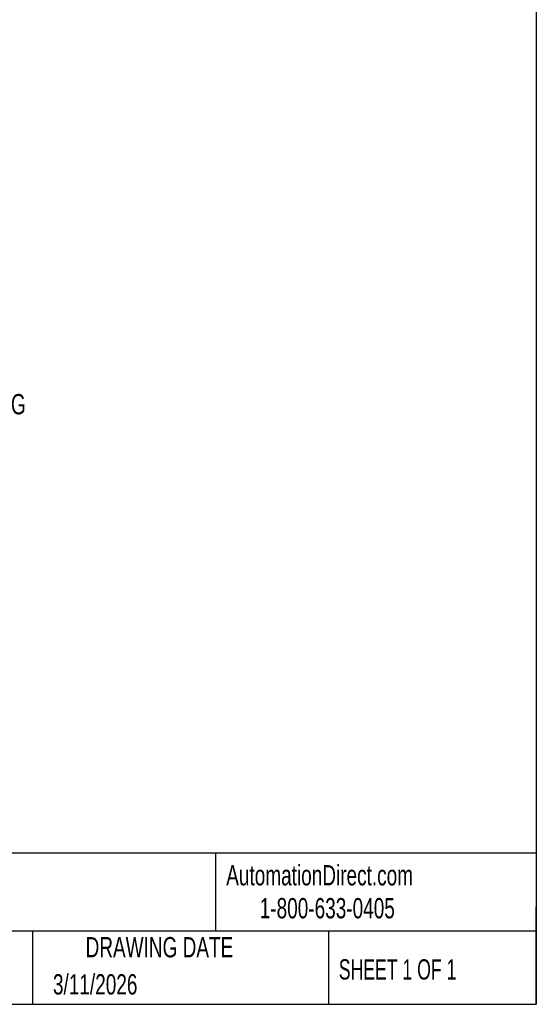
# Model space of a CAD drawing. Header units: millimetres. Extents: x 13 to 546, y 13 to 419.
# Tile 17 of 21: x 438 to 546, y 13 to 218. Entities that reach past the tile are written whole.
import ezdxf

# ---------------------------------------------------------------- set-up
doc = ezdxf.new("R2010")
doc.units = ezdxf.units.MM
doc.header["$LTSCALE"] = 2
doc.linetypes.add('SLD-Solid', pattern=[0])
doc.layers.add('DIMENSIONS', color=140, linetype='SLD-Solid', lineweight=25)
doc.layers.add('TEXT', color=140, linetype='SLD-Solid', lineweight=25)
doc.styles.add('SLDTEXTSTYLE0', font='TXT', dxfattribs={"width": 0.7})
doc.styles.add('SLDTEXTSTYLE1', font='TXT', dxfattribs={"width": 0.65})
doc.dimstyles.new('SLDDIMSTYLE4', dxfattribs={"dimtxt": 4.316016, "dimasz": 6.604, "dimexe": 0, "dimexo": 0.0625, "dimgap": 1.079004, "dimtad": 0, "dimtih": 1, "dimtoh": 1, "dimdec": 1, "dimrnd": 1e-09, "dimzin": 12, "dimdsep": 46, "dimtxsty": 'SLDTEXTSTYLE0', "dimsah": 1, "dimcen": 0, "dimadec": 0, "dimazin": 3, "dimtfac": 1, "dimtdec": 1, "dimtofl": 0, "dimtmove": 0, "dimatfit": 3, "dimfxl": 0, "dimfrac": 2, "dimtolj": 1, "dimtzin": 12, "dimarcsym": 0})

# ---------------------------------------------------------------- blocks, each defined once
blk = doc.blocks.new('_D_10')
at = {"layer": 'DIMENSIONS'}
for p, q in [((386.58, 127.74), (410.3, 141.43)), ((410.3, 141.43), (421.41, 141.43))]:
    blk.add_line(p, q, dxfattribs=at)
blk.add_solid([(386.58, 127.74), (392.81, 130.16), (391.79, 131.92)], dxfattribs=at)
at = {"layer": 'DIMENSIONS', "char_height": 4.233, "attachment_point": 1, "style": 'SLDTEXTSTYLE0'}
for s, insert in [('1/4"', (429.65, 146.89)), ('TUBING', (424.58, 140.03))]:
    blk.add_mtext(s, dxfattribs=dict(at, insert=insert))

msp = doc.modelspace()

# ---------------------------------------------------------------- linework, layer by layer
at = {"layer": 'TEXT'}
for p, q in [((546.1, 419.1), (546.1, 12.7)), ((546.1, 44.25), (12.7, 44.25)), ((479.15, 44.25), (479.15, 27.94)), ((546.1, 12.7), (546.1, 33.02)), ((546.1, 27.94), (12.7, 27.94)), ((440.93, 27.94), (440.93, 12.7)), ((502.7, 27.94), (502.7, 12.7)), ((12.7, 12.7), (546.1, 12.7))]:
    msp.add_line(p, q, dxfattribs=at)

# ---------------------------------------------------------------- texts
for s, insert, char_height, attachment_point, style in [('AutomationDirect.com', (481.39, 41.75), 4.2333, 1, 'SLDTEXTSTYLE0'), ('1-800-633-0405', (488.38, 34.87), 4.2333, 1, 'SLDTEXTSTYLE0'), ('DRAWING DATE', (467.45, 26.73), 4.2333, 2, 'SLDTEXTSTYLE0'), ('SHEET 1 OF 1', (504.88, 22.1), 4.2333, 1, 'SLDTEXTSTYLE1'), ('3/11/2026', (445.23, 18.98), 4.233, 1, 'SLDTEXTSTYLE0')]:
    msp.add_mtext(s, dxfattribs=dict(at, insert=insert, char_height=char_height, attachment_point=attachment_point, style=style))

# ---------------------------------------------------------------- dimensions: what is measured, and where the dimension line sits
at = {"layer": 'DIMENSIONS'}
dim = msp.add_radius_dim(center=(383.83, 126.15), mpoint=(386.58, 127.74), text='1/4"\\PTUBING', dimstyle='SLDDIMSTYLE4', override={"dimpost": '<>'}, dxfattribs=at)
dim.commit()
dim.dimension.update_dxf_attribs({"geometry": '_D_10', "text_midpoint": (435.82, 141.43), "dimtype": 164})

doc.saveas('drawing.dxf')
